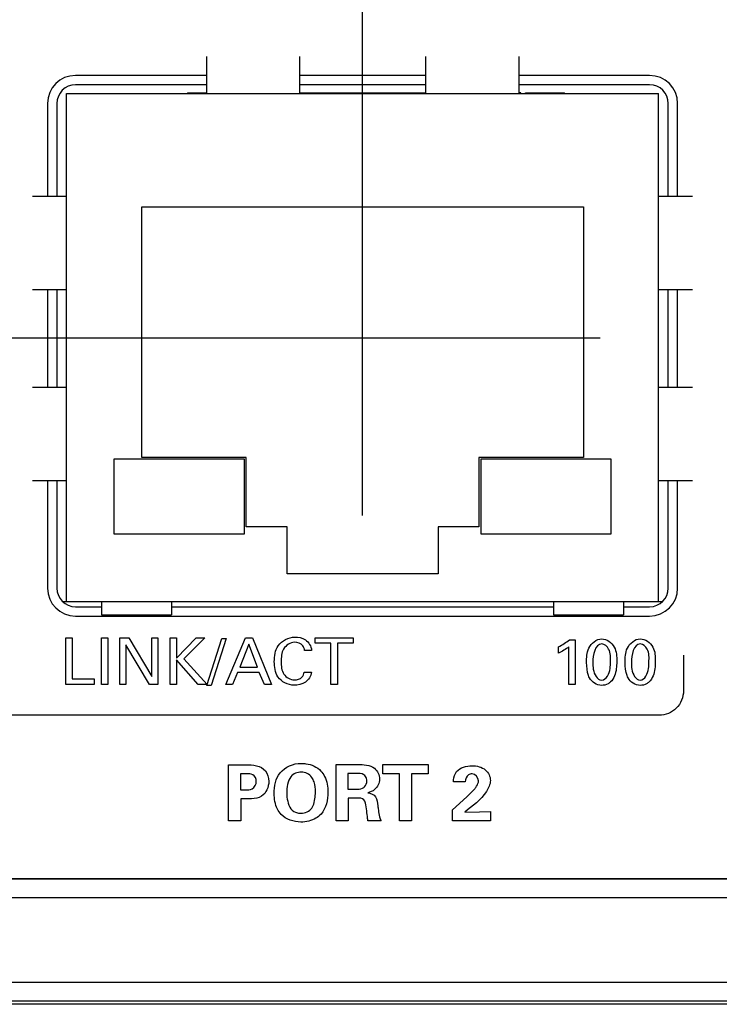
# Model space of a CAD drawing. Header units: inches. Extents: x 0 to 34, y 0 to 22.
# Tile 9 of 47: x 16.1 to 16.9, y 11.6 to 12.6. Entities that reach past the tile are written whole.
import ezdxf

# ---------------------------------------------------------------- set-up
doc = ezdxf.new("R2010")
doc.units = ezdxf.units.IN
doc.header["$LTSCALE"] = 1.87
doc.header["$MEASUREMENT"] = 0
doc.layers.get('0').update_dxf_attribs({"linetype": 'CONTINUOUS'})
doc.layers.add('02___PRT_ALL_AXES', color=7, linetype='CONTINUOUS')
doc.layers.add('DIMENSIONS', color=7, linetype='CONTINUOUS')
doc.styles.get("Standard").update_dxf_attribs({"font": 'txt', "width": 0.8})
doc.dimstyles.new('DIMSTYLE_2', dxfattribs={"dimtxt": 0.125, "dimasz": 0.18, "dimexe": 0.125, "dimexo": 0.0625, "dimgap": 0.03125, "dimtad": 0, "dimtih": 1, "dimtoh": 1, "dimdec": 3, "dimzin": 4, "dimdsep": 46, "dimtxsty": 'STANDARD', "dimblk": '_FILLED', "dimblk1": '_FILLED', "dimblk2": '_FILLED', "dimcen": 0.09, "dimadec": 0, "dimazin": 0, "dimtp": 0.001, "dimtm": 0.001, "dimtfac": 1, "dimtdec": 3, "dimtofl": 0, "dimtmove": 0, "dimatfit": 3, "dimldrblk": '_FILLED', "dimfxl": 1, "dimtolj": 1, "dimtzin": 4, "dimarcsym": 0})

# ---------------------------------------------------------------- blocks, each defined once
blk = doc.blocks.new('*D11')
at = {"layer": 'DIMENSIONS', "color": 2, "linetype": 'CONTINUOUS'}
blk.add_line((16.7425, 12.2999), (13.4878, 12.2999), dxfattribs=at)
at = {"layer": 'DIMENSIONS', "color": 2, "linetype": 'CONTINUOUS', "insert": (13.4253, 12.3624), "char_height": 0.125, "width": 1.525, "attachment_point": 3, "line_spacing_factor": 0.9}
blk.add_mtext('2X .715{\\Ftxt.shx;\\W1.000000;\\H0.125000; }[18.15]', dxfattribs=at)
blk = doc.blocks.new('_FILLED')
at = {"color": 0, "linetype": 'BYBLOCK'}
blk.add_solid([(0, 0), (-1, 0.1736), (-1, -0.1736)], dxfattribs=at)
blk = doc.blocks.new('*D20')
at = {"layer": 'DIMENSIONS', "color": 2, "linetype": 'CONTINUOUS'}
blk.add_line((16.4875, 12.1099), (16.4875, 13.6979), dxfattribs=at)
at = {"layer": 'DIMENSIONS', "color": 2, "linetype": 'CONTINUOUS', "insert": (16.425, 13.7604), "char_height": 0.125, "width": 1.225, "attachment_point": 1, "rotation": 90, "line_spacing_factor": 0.9}
blk.add_mtext('2.634{\\Ftxt.shx;\\W1.000000;\\H0.125000; }[66.9]', dxfattribs=at)
blk = doc.blocks.new('*D21')
at = {"layer": 'DIMENSIONS', "color": 2, "linetype": 'CONTINUOUS'}
blk.add_line((15.7804, 12.0922), (15.7804, 13.6979), dxfattribs=at)
at = {"layer": 'DIMENSIONS', "color": 2, "linetype": 'CONTINUOUS', "insert": (15.7179, 13.7604), "char_height": 0.125, "width": 1.325, "attachment_point": 1, "rotation": 90, "line_spacing_factor": 0.9}
blk.add_mtext('3.341{\\Ftxt.shx;\\W1.000000;\\H0.125000; }[84.86]', dxfattribs=at)
blk = doc.blocks.new('*D22')
at = {"layer": 'DIMENSIONS', "color": 2, "linetype": 'CONTINUOUS'}
blk.add_line((14.2635, 12.3604), (14.2635, 13.6979), dxfattribs=at)
at = {"layer": 'DIMENSIONS', "color": 2, "linetype": 'CONTINUOUS', "insert": (14.201, 13.7604), "char_height": 0.125, "width": 1.425, "attachment_point": 1, "rotation": 90, "line_spacing_factor": 0.9}
blk.add_mtext('4.858{\\Ftxt.shx;\\W1.000000;\\H0.125000; }[123.39]', dxfattribs=at)

msp = doc.modelspace()

# ---------------------------------------------------------------- linework, layer by layer
at = {"color": 7, "linetype": 'CONTINUOUS'}
for p, q in [((16.32, 12.6024), (16.32, 12.5624)), ((16.42, 12.6024), (16.42, 12.5624)), ((16.555, 12.6024), (16.555, 12.5624)), ((16.655, 12.6024), (16.655, 12.5624)), ((16.32, 12.5719), (16.1795, 12.5719)), ((16.555, 12.5719), (16.42, 12.5719)), ((16.7955, 12.5719), (16.655, 12.5719)), ((16.17, 12.0174), (16.17, 12.5624)), ((16.17, 12.5624), (16.805, 12.5624)), ((16.2997, 12.5634), (16.2997, 12.5624)), ((16.2997, 12.5634), (16.32, 12.5634)), ((16.3101, 12.5624), (16.3101, 12.5634)), ((16.3163, 12.5624), (16.3163, 12.5634)), ((16.42, 12.5634), (16.4299, 12.5634)), ((16.4204, 12.5624), (16.4204, 12.5634)), ((16.4266, 12.5624), (16.4266, 12.5634)), ((16.4299, 12.5624), (16.4299, 12.5634)), ((16.43, 12.5634), (16.43, 12.5624)), ((16.43, 12.5634), (16.4343, 12.5634)), ((16.4303, 12.5624), (16.4303, 12.5634)), ((16.433, 12.5624), (16.433, 12.5634)), ((16.4343, 12.5634), (16.4343, 12.5624)), ((16.4345, 12.5624), (16.4345, 12.5634)), ((16.4345, 12.5634), (16.4938, 12.5634)), ((16.4381, 12.5634), (16.4381, 12.5624)), ((16.4392, 12.5624), (16.4392, 12.5634)), ((16.4423, 12.5624), (16.4423, 12.5634)), ((16.4451, 12.5624), (16.4451, 12.5634)), ((16.4546, 12.5634), (16.4546, 12.5624)), ((16.4563, 12.5634), (16.4563, 12.5624)), ((16.4606, 12.5624), (16.4606, 12.5634)), ((16.4674, 12.5624), (16.4674, 12.5634)), ((16.4732, 12.5624), (16.4732, 12.5634)), ((16.4771, 12.5624), (16.4771, 12.5634)), ((16.4785, 12.5624), (16.4785, 12.5634)), ((16.4798, 12.5624), (16.4798, 12.5634)), ((16.4814, 12.5624), (16.4814, 12.5634)), ((16.4841, 12.5634), (16.4841, 12.5624)), ((16.4846, 12.5624), (16.4846, 12.5634)), ((16.4861, 12.5624), (16.4861, 12.5634)), ((16.4892, 12.5624), (16.4892, 12.5634)), ((16.492, 12.5624), (16.492, 12.5634)), ((16.4938, 12.5624), (16.4938, 12.5634)), ((16.4939, 12.5624), (16.4939, 12.5634)), ((16.4939, 12.5634), (16.5138, 12.5634)), ((16.4966, 12.5624), (16.4966, 12.5634)), ((16.5042, 12.5624), (16.5042, 12.5634)), ((16.5104, 12.5624), (16.5104, 12.5634)), ((16.5138, 12.5624), (16.5138, 12.5634)), ((16.5139, 12.5634), (16.5139, 12.5624)), ((16.5139, 12.5634), (16.5548, 12.5634)), ((16.5158, 12.5624), (16.5158, 12.5634)), ((16.5224, 12.5624), (16.5224, 12.5634)), ((16.5263, 12.5634), (16.5263, 12.5624)), ((16.5307, 12.5624), (16.5307, 12.5634)), ((16.5315, 12.5624), (16.5315, 12.5634)), ((16.535, 12.5624), (16.535, 12.5634)), ((16.5388, 12.5624), (16.5388, 12.5634)), ((16.5456, 12.5624), (16.5456, 12.5634)), ((16.5474, 12.5624), (16.5474, 12.5634)), ((16.5493, 12.5624), (16.5493, 12.5634)), ((16.5548, 12.5624), (16.5548, 12.5634)), ((16.6572, 12.5634), (16.655, 12.5634)), ((16.6572, 12.5624), (16.6572, 12.5634)), ((16.6623, 12.5624), (16.6623, 12.5634)), ((16.6623, 12.5634), (16.7041, 12.5634)), ((16.665, 12.5624), (16.665, 12.5634)), ((16.6728, 12.5624), (16.6728, 12.5634)), ((16.6832, 12.5624), (16.6832, 12.5634)), ((16.6936, 12.5624), (16.6936, 12.5634)), ((16.7013, 12.5624), (16.7013, 12.5634)), ((16.7041, 12.5624), (16.7041, 12.5634)), ((16.805, 12.0174), (16.805, 12.5624)), ((16.1595, 12.5519), (16.1595, 12.4524)), ((16.8155, 12.4524), (16.8155, 12.5519)), ((16.1335, 12.4524), (16.17, 12.4524)), ((16.805, 12.4524), (16.8415, 12.4524)), ((16.2505, 12.1722), (16.2505, 12.441)), ((16.2505, 12.441), (16.7245, 12.441)), ((16.7245, 12.441), (16.7245, 12.1722)), ((16.1335, 12.3524), (16.17, 12.3524)), ((16.1595, 12.3524), (16.1595, 12.2474)), ((16.805, 12.3524), (16.8415, 12.3524)), ((16.8155, 12.2474), (16.8155, 12.3524)), ((16.1335, 12.2474), (16.17, 12.2474)), ((16.805, 12.2474), (16.8415, 12.2474)), ((16.2207, 12.1702), (16.2207, 12.0902)), ((16.3607, 12.1702), (16.2207, 12.1702)), ((16.3627, 12.1722), (16.2505, 12.1722)), ((16.3607, 12.0902), (16.3607, 12.1702)), ((16.3627, 12.0978), (16.3627, 12.1722)), ((16.6123, 12.1722), (16.6123, 12.0978)), ((16.7245, 12.1722), (16.6123, 12.1722)), ((16.6143, 12.1702), (16.6143, 12.0902)), ((16.7543, 12.1702), (16.6143, 12.1702)), ((16.7543, 12.0902), (16.7543, 12.1702)), ((16.1335, 12.1474), (16.17, 12.1474)), ((16.1595, 12.1474), (16.1595, 12.0319)), ((16.805, 12.1474), (16.8415, 12.1474)), ((16.8155, 12.0319), (16.8155, 12.1474)), ((16.4065, 12.0978), (16.3627, 12.0978)), ((16.4065, 12.0474), (16.4065, 12.0978)), ((16.5685, 12.0978), (16.5685, 12.0474)), ((16.6123, 12.0978), (16.5685, 12.0978)), ((16.2207, 12.0902), (16.3607, 12.0902)), ((16.6143, 12.0902), (16.7543, 12.0902)), ((16.5685, 12.0474), (16.4065, 12.0474)), ((16.1659, 12.0174), (16.8091, 12.0174)), ((16.1795, 12.0119), (16.2075, 12.0119)), ((16.2075, 12.0174), (16.2075, 12.0034)), ((16.2825, 12.0174), (16.2825, 12.0034)), ((16.2825, 12.0119), (16.6925, 12.0119)), ((16.6925, 12.0174), (16.6925, 12.0034)), ((16.7675, 12.0174), (16.7675, 12.0034)), ((16.7675, 12.0119), (16.7955, 12.0119)), ((16.2075, 12.0034), (16.2825, 12.0034)), ((16.6925, 12.0034), (16.7675, 12.0034)), ((14.7226, 11.7205), (19.4424, 11.7205)), ((19.4424, 11.7198), (14.7226, 11.7198)), ((19.4424, 11.6998), (14.7226, 11.6998)), ((14.7226, 11.6091), (19.4424, 11.6091)), ((14.7226, 11.5891), (19.4424, 11.5891)), ((19.4424, 11.5854), (14.7226, 11.5854))]:
    msp.add_line(p, q, dxfattribs=at)
at = {"color": 40, "linetype": 'CONTINUOUS'}
for p, q in [((16.1691, 11.9285), (16.1691, 11.9787)), ((16.1691, 11.9787), (16.176, 11.9787)), ((16.176, 11.9787), (16.176, 11.9347)), ((16.2074, 11.9285), (16.2074, 11.9787)), ((16.2074, 11.9787), (16.2143, 11.9787)), ((16.2143, 11.9787), (16.2143, 11.9285)), ((16.2272, 11.9285), (16.2272, 11.9787)), ((16.2272, 11.9787), (16.2368, 11.9787)), ((16.2335, 11.9711), (16.2335, 11.9285)), ((16.259, 11.9285), (16.2335, 11.9711)), ((16.2368, 11.9787), (16.2615, 11.9372)), ((16.2615, 11.9372), (16.2615, 11.9787)), ((16.2615, 11.9787), (16.2679, 11.9787)), ((16.2679, 11.9787), (16.2679, 11.9285)), ((16.2811, 11.9285), (16.2811, 11.9787)), ((16.2811, 11.9787), (16.2879, 11.9787)), ((16.2879, 11.9787), (16.2879, 11.9567)), ((16.2879, 11.9567), (16.3089, 11.9787)), ((16.3184, 11.9787), (16.2959, 11.9562)), ((16.3089, 11.9787), (16.3184, 11.9787)), ((16.3203, 11.9274), (16.3366, 11.978)), ((16.3411, 11.978), (16.3249, 11.9274)), ((16.3366, 11.978), (16.3411, 11.978)), ((16.3408, 11.9285), (16.362, 11.9787)), ((16.3654, 11.9718), (16.3557, 11.9472)), ((16.362, 11.9787), (16.3694, 11.9787)), ((16.3746, 11.9472), (16.3654, 11.9718)), ((16.3694, 11.9787), (16.3897, 11.9285)), ((16.4368, 11.9727), (16.4368, 11.9787)), ((16.4368, 11.9787), (16.4773, 11.9787)), ((16.4536, 11.9727), (16.4368, 11.9727)), ((16.4536, 11.9285), (16.4536, 11.9727)), ((16.4605, 11.9727), (16.4605, 11.9285)), ((16.4773, 11.9727), (16.4605, 11.9727)), ((16.4773, 11.9787), (16.4773, 11.9727)), ((16.6977, 11.962), (16.6977, 11.969)), ((16.7089, 11.9285), (16.7089, 11.969)), ((16.7094, 11.9766), (16.7156, 11.9766)), ((16.7156, 11.9766), (16.7156, 11.9285)), ((16.4328, 11.9651), (16.4253, 11.9651)), ((16.8318, 11.96), (16.8318, 11.9216)), ((16.2879, 11.9551), (16.2879, 11.9285)), ((16.3111, 11.9285), (16.2879, 11.9551)), ((16.2959, 11.9562), (16.3208, 11.9285)), ((16.3557, 11.9472), (16.3746, 11.9472)), ((16.3534, 11.9415), (16.348, 11.9285)), ((16.3767, 11.9415), (16.3534, 11.9415)), ((16.3821, 11.9285), (16.3767, 11.9415)), ((16.425, 11.9417), (16.4326, 11.9417)), ((16.1994, 11.9285), (16.1691, 11.9285)), ((16.176, 11.9347), (16.1994, 11.9347)), ((16.1994, 11.9347), (16.1994, 11.9285)), ((16.2143, 11.9285), (16.2074, 11.9285)), ((16.2335, 11.9285), (16.2272, 11.9285)), ((16.2679, 11.9285), (16.259, 11.9285)), ((16.2879, 11.9285), (16.2811, 11.9285)), ((16.3208, 11.9285), (16.3111, 11.9285)), ((16.3249, 11.9274), (16.3203, 11.9274)), ((16.348, 11.9285), (16.3408, 11.9285)), ((16.3897, 11.9285), (16.3821, 11.9285)), ((16.4605, 11.9285), (16.4536, 11.9285)), ((16.7156, 11.9285), (16.7089, 11.9285)), ((16.8057, 11.8955), (15.5117, 11.8955)), ((16.3437, 11.7824), (16.3437, 11.8425)), ((16.3437, 11.8425), (16.3623, 11.8425)), ((16.459, 11.7824), (16.459, 11.8426)), ((16.459, 11.8426), (16.4821, 11.8426)), ((16.5091, 11.8326), (16.5091, 11.8426)), ((16.5091, 11.8426), (16.5579, 11.8426)), ((16.5579, 11.8426), (16.5579, 11.8326)), ((16.3565, 11.8327), (16.3565, 11.8154)), ((16.3629, 11.8327), (16.3565, 11.8327)), ((16.4718, 11.8331), (16.4718, 11.8163)), ((16.4804, 11.8331), (16.4718, 11.8331)), ((16.527, 11.8326), (16.5091, 11.8326)), ((16.527, 11.7824), (16.527, 11.8326)), ((16.54, 11.8326), (16.54, 11.7824)), ((16.5579, 11.8326), (16.54, 11.8326)), ((16.5977, 11.8241), (16.585, 11.8241)), ((16.3565, 11.8154), (16.3616, 11.8154)), ((16.4718, 11.8163), (16.4822, 11.8163)), ((16.3568, 11.8058), (16.3568, 11.7824)), ((16.3655, 11.8058), (16.3568, 11.8058)), ((16.4722, 11.8067), (16.4722, 11.7824)), ((16.4835, 11.8067), (16.4722, 11.8067)), ((16.5841, 11.7942), (16.5992, 11.8079)), ((16.5841, 11.7824), (16.5841, 11.7942)), ((16.5971, 11.7915), (16.6131, 11.7918)), ((16.6131, 11.7918), (16.6249, 11.7921)), ((16.6249, 11.7921), (16.6249, 11.7824)), ((16.3568, 11.7824), (16.3437, 11.7824)), ((16.4722, 11.7824), (16.459, 11.7824)), ((16.5075, 11.7824), (16.4933, 11.7824)), ((16.54, 11.7824), (16.527, 11.7824)), ((16.6249, 11.7824), (16.5841, 11.7824))]:
    msp.add_line(p, q, dxfattribs=at)
at = {"color": 7, "linetype": 'CONTINUOUS'}
for centre, start, end in [((16.1795, 12.5519), 90, 180), ((16.7955, 12.5519), 0, 90), ((16.1795, 12.0319), 180, 270), ((16.7955, 12.0319), 270, 360)]:
    msp.add_arc(centre, 0.02, start, end, dxfattribs=at)
at = {"color": 40, "linetype": 'CONTINUOUS'}
for points, knots in [([(16.3928, 11.953), (16.3928, 11.9589), (16.3946, 11.9724), (16.4081, 11.9794), (16.4148, 11.9794)], [0, 0, 0, 0, 0.469751, 1, 1, 1, 1]), ([(16.4148, 11.9794), (16.4187, 11.9794), (16.4275, 11.978), (16.4324, 11.9695), (16.4328, 11.9651)], [0, 0, 0, 0, 0.469168, 1, 1, 1, 1]), ([(16.4145, 11.9738), (16.4099, 11.9738), (16.4006, 11.9674), (16.4002, 11.9576), (16.4002, 11.9531)], [0, 0, 0, 0, 0.499726, 1, 1, 1, 1]), ([(16.4253, 11.9651), (16.425, 11.9669), (16.4235, 11.972), (16.4177, 11.9738), (16.4145, 11.9738)], [0, 0, 0, 0, 0.35584, 1, 1, 1, 1]), ([(16.7279, 11.952), (16.7279, 11.9572), (16.7278, 11.9684), (16.7384, 11.9775), (16.7441, 11.9775)], [0, 0, 0, 0, 0.477824, 1, 1, 1, 1]), ([(16.7441, 11.9775), (16.7494, 11.9775), (16.7601, 11.9696), (16.7602, 11.9584), (16.7602, 11.9531)], [0, 0, 0, 0, 0.504018, 1, 1, 1, 1]), ([(16.7534, 11.9524), (16.7534, 11.9572), (16.7543, 11.9653), (16.7472, 11.972), (16.7441, 11.972)], [0, 0, 0, 0, 0.607739, 1, 1, 1, 1]), ([(16.7693, 11.952), (16.7693, 11.9572), (16.7692, 11.9684), (16.7797, 11.9775), (16.7854, 11.9775)], [0, 0, 0, 0, 0.477824, 1, 1, 1, 1]), ([(16.7854, 11.9775), (16.7908, 11.9775), (16.8015, 11.9696), (16.8016, 11.9584), (16.8016, 11.9531)], [0, 0, 0, 0, 0.504003, 1, 1, 1, 1]), ([(16.7948, 11.9524), (16.7948, 11.9572), (16.7957, 11.9653), (16.7886, 11.972), (16.7855, 11.972)], [0, 0, 0, 0, 0.607739, 1, 1, 1, 1]), ([(16.4139, 11.9277), (16.4074, 11.9277), (16.3943, 11.9344), (16.3928, 11.9474), (16.3928, 11.953)], [0, 0, 0, 0, 0.536109, 1, 1, 1, 1]), ([(16.4002, 11.9531), (16.4002, 11.9485), (16.4006, 11.9388), (16.4101, 11.9334), (16.4144, 11.9334)], [0, 0, 0, 0, 0.512301, 1, 1, 1, 1]), ([(16.7311, 11.9355), (16.7306, 11.9364), (16.7284, 11.9415), (16.7279, 11.9473), (16.7279, 11.952)], [0, 0, 0, 0, 0.175118, 1, 1, 1, 1]), ([(16.7346, 11.9523), (16.7346, 11.9498), (16.7344, 11.9429), (16.7391, 11.9333), (16.744, 11.9333)], [0, 0, 0, 0, 0.339376, 1, 1, 1, 1]), ([(16.744, 11.9333), (16.7492, 11.9333), (16.7535, 11.9433), (16.7534, 11.9502), (16.7534, 11.9524)], [0, 0, 0, 0, 0.700124, 1, 1, 1, 1]), ([(16.7602, 11.9531), (16.7602, 11.9505), (16.7599, 11.9429), (16.7573, 11.9347), (16.7535, 11.9312)], [0, 0, 0, 0, 0.330107, 1, 1, 1, 1]), ([(16.7724, 11.9355), (16.772, 11.9364), (16.7698, 11.9415), (16.7693, 11.9473), (16.7693, 11.952)], [0, 0, 0, 0, 0.175118, 1, 1, 1, 1]), ([(16.776, 11.9523), (16.776, 11.9498), (16.7758, 11.9429), (16.7805, 11.9333), (16.7854, 11.9333)], [0, 0, 0, 0, 0.339376, 1, 1, 1, 1]), ([(16.7854, 11.9333), (16.7905, 11.9333), (16.7949, 11.9433), (16.7948, 11.9502), (16.7948, 11.9524)], [0, 0, 0, 0, 0.700124, 1, 1, 1, 1]), ([(16.8016, 11.9531), (16.8016, 11.9505), (16.8013, 11.9429), (16.7987, 11.9347), (16.7949, 11.9312)], [0, 0, 0, 0, 0.330114, 1, 1, 1, 1]), ([(16.4326, 11.9417), (16.4322, 11.9375), (16.427, 11.9293), (16.4181, 11.9277), (16.4139, 11.9277)], [0, 0, 0, 0, 0.497491, 1, 1, 1, 1]), ([(16.7535, 11.9312), (16.7527, 11.9304), (16.7499, 11.9284), (16.7463, 11.9275), (16.7439, 11.9275)], [0, 0, 0, 0, 0.312555, 1, 1, 1, 1]), ([(16.7949, 11.9312), (16.7941, 11.9304), (16.7913, 11.9284), (16.7877, 11.9275), (16.7853, 11.9275)], [0, 0, 0, 0, 0.312478, 1, 1, 1, 1]), ([(16.3927, 11.8116), (16.3927, 11.8193), (16.3958, 11.8368), (16.4134, 11.8439), (16.4216, 11.8439)], [0, 0, 0, 0, 0.481861, 1, 1, 1, 1]), ([(16.4216, 11.8439), (16.4233, 11.8439), (16.4309, 11.8435), (16.4388, 11.8402), (16.4428, 11.8357)], [0, 0, 0, 0, 0.225903, 1, 1, 1, 1]), ([(16.3735, 11.8246), (16.3735, 11.8273), (16.3707, 11.8329), (16.3652, 11.8327), (16.3629, 11.8327)], [0, 0, 0, 0, 0.547138, 1, 1, 1, 1]), ([(16.4354, 11.824), (16.4349, 11.8257), (16.4325, 11.8313), (16.426, 11.8346), (16.4217, 11.8346)], [0, 0, 0, 0, 0.293699, 1, 1, 1, 1]), ([(16.4428, 11.8357), (16.4443, 11.834), (16.4488, 11.8272), (16.4504, 11.8188), (16.4504, 11.8131)], [0, 0, 0, 0, 0.288145, 1, 1, 1, 1]), ([(16.4921, 11.825), (16.4921, 11.8259), (16.4919, 11.8284), (16.4903, 11.8308), (16.4889, 11.8317)], [0, 0, 0, 0, 0.351727, 1, 1, 1, 1]), ([(16.585, 11.8241), (16.585, 11.8248), (16.585, 11.8286), (16.5864, 11.8325), (16.5884, 11.835)], [0, 0, 0, 0, 0.181522, 1, 1, 1, 1]), ([(16.605, 11.8326), (16.6037, 11.8326), (16.5993, 11.8316), (16.5978, 11.8268), (16.5977, 11.8241)], [0, 0, 0, 0, 0.334525, 1, 1, 1, 1]), ([(16.6049, 11.8413), (16.61, 11.8413), (16.6202, 11.8393), (16.6246, 11.8296), (16.6246, 11.8255)], [0, 0, 0, 0, 0.552372, 1, 1, 1, 1]), ([(16.3616, 11.8154), (16.3642, 11.8154), (16.3703, 11.8152), (16.3735, 11.8215), (16.3735, 11.8246)], [0, 0, 0, 0, 0.454202, 1, 1, 1, 1]), ([(16.4888, 11.818), (16.4891, 11.8182), (16.4911, 11.8199), (16.4921, 11.8228), (16.4921, 11.825)], [0, 0, 0, 0, 0.151738, 1, 1, 1, 1]), ([(16.5056, 11.827), (16.5056, 11.8228), (16.5023, 11.8154), (16.4956, 11.813), (16.493, 11.8122)], [0, 0, 0, 0, 0.603529, 1, 1, 1, 1]), ([(16.6246, 11.8255), (16.6246, 11.8213), (16.6176, 11.8071), (16.6055, 11.7982), (16.5971, 11.7915)], [0, 0, 0, 0, 0.278419, 1, 1, 1, 1]), ([(16.6079, 11.8167), (16.6086, 11.8176), (16.6106, 11.82), (16.6119, 11.8231), (16.6119, 11.8251)], [0, 0, 0, 0, 0.347268, 1, 1, 1, 1]), ([(16.4001, 11.7892), (16.3985, 11.7908), (16.394, 11.7976), (16.3927, 11.8059), (16.3927, 11.8116)], [0, 0, 0, 0, 0.28748, 1, 1, 1, 1]), ([(16.4329, 11.796), (16.4334, 11.7968), (16.4364, 11.802), (16.4369, 11.8083), (16.4369, 11.8132)], [0, 0, 0, 0, 0.168119, 1, 1, 1, 1]), ([(16.493, 11.8122), (16.4962, 11.8119), (16.5032, 11.8089), (16.5034, 11.8017), (16.5039, 11.7984)], [0, 0, 0, 0, 0.489703, 1, 1, 1, 1]), ([(16.3792, 11.8086), (16.3761, 11.8066), (16.3711, 11.8059), (16.3665, 11.8058), (16.3655, 11.8058)], [0, 0, 0, 0, 0.796605, 1, 1, 1, 1]), ([(16.4933, 11.7824), (16.493, 11.7839), (16.492, 11.7908), (16.4919, 11.7981), (16.49, 11.8033)], [0, 0, 0, 0, 0.207602, 1, 1, 1, 1]), ([(16.4107, 11.7952), (16.4123, 11.793), (16.4162, 11.7907), (16.4203, 11.7904), (16.4216, 11.7904)], [0, 0, 0, 0, 0.672988, 1, 1, 1, 1]), ([(16.4429, 11.7895), (16.4413, 11.7877), (16.4351, 11.7827), (16.4269, 11.7809), (16.4214, 11.7809)], [0, 0, 0, 0, 0.300454, 1, 1, 1, 1]), ([(16.5039, 11.7984), (16.504, 11.7969), (16.5046, 11.793), (16.5051, 11.7891), (16.5057, 11.7867)], [0, 0, 0, 0, 0.39086, 1, 1, 1, 1])]:
    msp.add_open_spline(points, degree=3, knots=knots, dxfattribs=at)
for points in [[(16.6977, 11.969), (16.7018, 11.9711), (16.7059, 11.9736), (16.7094, 11.9766)], [(16.7089, 11.969), (16.7056, 11.9662), (16.7017, 11.9639), (16.6977, 11.962)], [(16.7441, 11.972), (16.7368, 11.972), (16.7346, 11.9596), (16.7346, 11.9523)], [(16.7855, 11.972), (16.7782, 11.972), (16.776, 11.9596), (16.776, 11.9523)], [(16.4225, 11.9364), (16.4239, 11.9378), (16.4246, 11.9398), (16.425, 11.9417)], [(16.4144, 11.9334), (16.4173, 11.9334), (16.4205, 11.9343), (16.4225, 11.9364)], [(16.7439, 11.9275), (16.7389, 11.9275), (16.7333, 11.931), (16.7311, 11.9355)], [(16.7853, 11.9275), (16.7803, 11.9275), (16.7747, 11.931), (16.7724, 11.9355)], [(16.8318, 11.9216), (16.8318, 11.9149), (16.8262, 11.9011), (16.8124, 11.8955), (16.8057, 11.8955)], [(16.3623, 11.8425), (16.3696, 11.8425), (16.3785, 11.8415), (16.3832, 11.8359)], [(16.4821, 11.8426), (16.4883, 11.8427), (16.4956, 11.8426), (16.5004, 11.8386)], [(16.3832, 11.8359), (16.3857, 11.8328), (16.3869, 11.8286), (16.3869, 11.8246)], [(16.4217, 11.8346), (16.4176, 11.8346), (16.4131, 11.8328), (16.4106, 11.8296)], [(16.4889, 11.8317), (16.4866, 11.8334), (16.4833, 11.8331), (16.4804, 11.8331)], [(16.5004, 11.8386), (16.5036, 11.8358), (16.5056, 11.8312), (16.5056, 11.827)], [(16.5884, 11.835), (16.5921, 11.8396), (16.599, 11.8413), (16.6049, 11.8413)], [(16.6119, 11.8251), (16.6119, 11.8285), (16.6084, 11.8326), (16.605, 11.8326)], [(16.3869, 11.8246), (16.3869, 11.8187), (16.3841, 11.8119), (16.3792, 11.8086)], [(16.4106, 11.8296), (16.4068, 11.8249), (16.4062, 11.8181), (16.4062, 11.8121)], [(16.4369, 11.8132), (16.4369, 11.8168), (16.4366, 11.8206), (16.4354, 11.824)], [(16.4062, 11.8121), (16.4062, 11.8063), (16.4072, 11.7998), (16.4107, 11.7952)], [(16.4504, 11.8131), (16.4504, 11.8048), (16.4484, 11.7956), (16.4429, 11.7895)], [(16.4822, 11.8163), (16.4845, 11.8163), (16.487, 11.8166), (16.4888, 11.818)], [(16.5992, 11.8079), (16.6023, 11.8107), (16.6053, 11.8135), (16.6079, 11.8167)], [(16.49, 11.8033), (16.4892, 11.8056), (16.486, 11.8067), (16.4835, 11.8067)], [(16.4214, 11.7809), (16.4138, 11.7809), (16.4054, 11.7837), (16.4001, 11.7892)], [(16.4216, 11.7904), (16.4258, 11.7904), (16.4306, 11.7925), (16.4329, 11.796)], [(16.5057, 11.7867), (16.5061, 11.7852), (16.5066, 11.7837), (16.5075, 11.7824)]]:
    msp.add_open_spline(points, degree=3, dxfattribs=at)
at = {"layer": '02___PRT_ALL_AXES', "color": 7, "linetype": 'CONTINUOUS'}
for p, q in [((16.32, 12.5819), (16.1795, 12.5819)), ((16.555, 12.5819), (16.42, 12.5819)), ((16.7955, 12.5819), (16.655, 12.5819)), ((16.1495, 12.5519), (16.1495, 12.4524)), ((16.8255, 12.4524), (16.8255, 12.5519)), ((16.1495, 12.3524), (16.1495, 12.2474)), ((16.8255, 12.2474), (16.8255, 12.3524)), ((16.1495, 12.1474), (16.1495, 12.0319)), ((16.8255, 12.0319), (16.8255, 12.1474)), ((16.1795, 12.0019), (16.7955, 12.0019))]:
    msp.add_line(p, q, dxfattribs=at)
for centre, start, end in [((16.1795, 12.5519), 90, 180), ((16.7955, 12.5519), 0, 90), ((16.1795, 12.0319), 180, 270), ((16.7955, 12.0319), 270, 360)]:
    msp.add_arc(centre, 0.03, start, end, dxfattribs=at)

# ---------------------------------------------------------------- dimensions: what is measured, and where the dimension line sits
at = {"layer": 'DIMENSIONS', "color": 2, "linetype": 'CONTINUOUS'}
for feature_location, offset, origin, picture, middle in [((14.2635, 12.3604), (0, 1.3375), (19.1215, 12.2979), '*D22', (14.2635, 14.4729)), ((15.7804, 12.0922), (0, 1.6058), (19.1215, 12.0297), '*D21', (15.7804, 14.4229)), ((16.4875, 12.1099), (0, 1.588), (19.1215, 12.0474), '*D20', (16.4875, 14.3729))]:
    dim = msp.add_ordinate_dim(feature_location=feature_location, offset=offset, dtype=1, origin=origin, dimstyle='DIMSTYLE_2', dxfattribs=at)
    dim.commit()
    dim.dimension.update_dxf_attribs({"geometry": picture, "text_midpoint": middle})
dim = msp.add_ordinate_dim(feature_location=(16.74251, 12.29991), offset=(-3.25467, 0), dtype=0, origin=(16.80501, 11.5854), text='2X <>', dimstyle='DIMSTYLE_2', dxfattribs=at)
dim.commit()
dim.dimension.update_dxf_attribs({"geometry": '*D11', "text_midpoint": (12.66285, 12.29991)})

doc.saveas('drawing.dxf')
